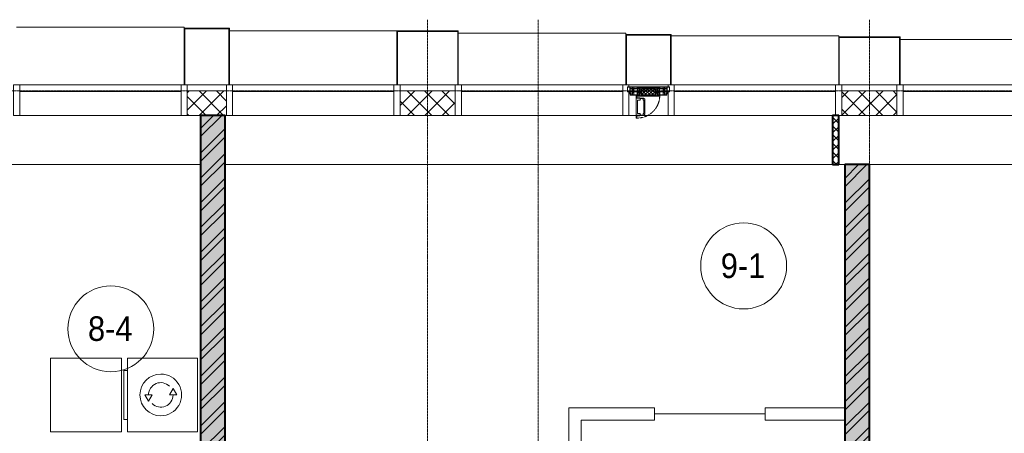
# Model space of a CAD drawing. Header units: millimetres. Extents: x 5617 to 112069, y 7718 to 237687.
# Tile 18 of 62: x 36621 to 44646, y 74812 to 78180. Entities that reach past the tile are written whole.
import ezdxf

# ---------------------------------------------------------------- set-up
doc = ezdxf.new("R2010")
doc.units = ezdxf.units.MM
for name, pattern in [('-D1-02х01', [3, 2, -1]), ('ADSK_Линия сетки', [25, 20, -2.5, 0, -2.5]), ('Линия сетки', [25, 20, -2.5, 0, -2.5])]:
    doc.linetypes.add(name, pattern=pattern)
for name, color, linetype, lineweight in [('Импосты витража', 7, 'Continuous', 18), ('Колонны', 7, 'Continuous', 18), ('Марки помещений', 7, 'Continuous', 20), ('Мебель', 7, 'Continuous', 18), ('Окна', 7, 'Continuous', 18), ('Оси', 7, 'Continuous', 9), ('Панели витража', 7, 'Continuous', 18), ('Перекрытия', 7, 'Continuous', 18), ('Стены', 7, 'Continuous', 18), ('Стены разрез', 7, 'Continuous', 40), ('Электрооборудование', 7, 'Continuous', 18), ('Элементы узлов', 7, 'Continuous', 18)]:
    doc.layers.add(name, color=color, linetype=linetype, lineweight=lineweight)
doc.styles.add('Arial_3', font='arial.ttf', dxfattribs={"width": 0.9, "height": 200})
pattern_1 = [(50, (0, 0), (218.62117, -19.1268), [22.86, -251.46]), (355, (0, 0), (-42.2919, 229.2684), [18.288, -201.168]), (100.451, (18.22, -1.6), (176.3311, 210.13963), [19.428, -213.708]), (46.184, (0, 60.96), (325.29495, -50.4516), [34.29, -377.19]), (96.636, (27.1, 56.76), (284.883, 296.9127), [29.142, -320.562]), (351.184, (0, 60.96), (284.8858, 296.9107), [27.432, -301.752]), (21, (30.48, 45.72), (181.93753, -122.71832), [22.86, -251.46]), (326, (30.48, 45.72), (74.1622, 221.0262), [18.288, -201.168]), (71.451, (45.64, 35.5), (256.10035, 98.30526), [19.428, -213.708]), (37.5, (0, 0), (3.70639, 101.465895), [3.353, -195.377, 3.353, -200.863, -201.93]), (37.5, (0, 0), (3.70639, 101.465895), [-402.946, 3.353, -198.577]), (7.5, (0, 0), (80.18358, 120.21653), [3.353, -113.081, 3.353, -190.805, -76.962]), (7.5, (0, 0), (80.18358, 120.21653), [-310.591, 3.353, -73.609]), (327.5, (-67.97, 0), (162.70865, -6.87497), [3.353, -72.847, 3.353, -234.391, -315.468]), (327.5, (-67.97, 0), (162.70865, -6.87497), [-313.944, 3.353, -312.115]), (317.5, (-98.45, 0), (177.75468, 30.51183), [3.353, -95.707, 3.353, -154.534, -224.028]), (317.5, (-98.45, 0), (177.75468, 30.51183), [-256.946, 3.353, -220.675])]
pattern_2 = [(45, (0, 0), (-101.02788, 101.02788), []), (45, (67.35, 0), (-101.02788, 101.02788), [])]
pattern_3 = [(45, (0, 0), (-70.71068, 70.71068), []), (135, (0, 0), (-70.71068, -70.71068), [])]

# ---------------------------------------------------------------- blocks, each defined once
blk = doc.blocks.new('MR_Стиральная машина - Стиральная машина_600-2498981-МКСС_K1_L26_85_950_1')
at = {"layer": 'Электрооборудование', "color": 253, "true_color": 0xaaaaaa}
for p, q in [((300, 0), (-300, 0)), ((-300, 0), (-300, -570)), ((300, -570), (300, 0)), ((0, -170), (-52, -200)), ((-52, -200), (0, -230)), ((0, -230), (0, -170)), ((0, -370), (0, -430)), ((52, -400), (0, -370)), ((0, -430), (52, -400)), ((-300, -570), (300, -570)), ((-200, -570), (-200, -600)), ((-200, -600), (200, -600)), ((200, -600), (200, -570))]:
    blk.add_line(p, q, dxfattribs=at)
for radius, start, end in [(170, 360, 180), (100, 135, 270), (100, 315, 90), (170, 180, 360)]:
    blk.add_arc((0, -300), radius, start, end, dxfattribs=at)
blk = doc.blocks.new('MR_Зона обслуживания - MR_Зона обслуживания-2560093-МКСС_K1_L26_85_950_1')
at = {"layer": 'Мебель', "lineweight": 9}
for p, q in [((300, 0), (-300, 0)), ((-300, 0), (-300, -580)), ((300, -580), (300, 0)), ((-300, -580), (300, -580))]:
    blk.add_line(p, q, dxfattribs=at)
blk = doc.blocks.new('135_SLK_K1_AR_rvt-1-МКСС_K1_L26_85_950_1')
at = {"layer": 'Стены разрез', "lineweight": 9, "true_color": 0xaaaaaa}
h = blk.add_hatch(dxfattribs=at)
h.set_pattern_fill('FP_2', color=253, style=0, pattern_type=2)
h.set_pattern_definition(pattern_1)
h.paths.add_polyline_path([(23500, 71220), (23500, 77400), (23300, 77400), (23300, 71220)])
h = blk.add_hatch(dxfattribs=at)
h.set_pattern_fill('FP_3', color=253, style=0, pattern_type=2)
h.set_pattern_definition(pattern_2)
h.paths.add_polyline_path([(23500, 71220), (23500, 77400), (23300, 77400), (23300, 71220)])
h = blk.add_hatch(dxfattribs=at)
h.set_pattern_fill('FP_1', color=253, style=0, pattern_type=2)
h.set_pattern_definition([(45, (0, 0), (-35.35534, 35.35534), []), (135, (0, 0), (-35.35534, -35.35534), [])])
h.paths.add_polyline_path([(28500, 77000), (28500, 77400), (28450, 77400), (28450, 77000)])
h = blk.add_hatch(dxfattribs=at)
h.set_pattern_fill('FP_2', color=253, style=0, pattern_type=2)
h.set_pattern_definition(pattern_1)
h.paths.add_polyline_path([(28750, 71220), (28750, 77000), (28550, 77000), (28550, 71220), (28633.9, 71220)])
h = blk.add_hatch(dxfattribs=at)
h.set_pattern_fill('FP_3', color=253, style=0, pattern_type=2)
h.set_pattern_definition(pattern_2)
h.paths.add_polyline_path([(28750, 71220), (28750, 77000), (28550, 77000), (28550, 71220), (28633.9, 71220)])
at = {"layer": 'Перекрытия', "color": 253, "true_color": 0xaaaaaa}
for p, q in [((23300, 77000), (18150, 77000)), ((28450, 77000), (23500, 77000)), ((28550, 77000), (28500, 77000)), ((32450, 77000), (28750, 77000))]:
    blk.add_line(p, q, dxfattribs=at)
at = {"layer": 'Стены', "color": 253, "true_color": 0xaaaaaa}
for p, q in [((26300, 73270), (26300, 75020)), ((26400, 75020), (26300, 75020)), ((26400, 75020), (27000, 75020)), ((27000, 75020), (27000, 74920)), ((27000, 74970.4), (27900, 74970.4)), ((27000, 74970.4), (27000, 74969.6)), ((27900, 74969.6), (27000, 74969.6)), ((27900, 75020), (28550, 75020)), ((27900, 75020), (27900, 74920)), ((27900, 74970.4), (27900, 74969.6)), ((27000, 74920), (26400, 74920)), ((26400, 74920), (26400, 73570)), ((28550, 74920), (27900, 74920))]:
    blk.add_line(p, q, dxfattribs=at)
at = {"layer": 'Стены разрез', "color": 253, "true_color": 0xaaaaaa}
for p, q in [((23300, 77400), (23300, 72950)), ((23500, 77400), (23300, 77400)), ((23500, 71220), (23500, 77400)), ((28450, 77400), (28450, 77000)), ((28500, 77400), (28450, 77400)), ((28500, 77000), (28500, 77400)), ((28450, 77000), (28500, 77000)), ((28550, 77000), (28550, 71220)), ((28750, 77000), (28550, 77000)), ((28750, 71220), (28750, 77000))]:
    blk.add_line(p, q, dxfattribs=at)
at = {"layer": 'Мебель', "color": 253, "lineweight": 18, "true_color": 0xaaaaaa, "rotation": 269.9999999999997}
blk.add_blockref('MR_Зона обслуживания - MR_Зона обслуживания-2560093-МКСС_K1_L26_85_950_1', (22655, 75125), dxfattribs=at)
at = {"layer": 'Электрооборудование', "color": 253, "lineweight": 18, "true_color": 0xaaaaaa, "rotation": 269.9999999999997}
blk.add_blockref('MR_Стиральная машина - Стиральная машина_600-2498981-МКСС_K1_L26_85_950_1', (23275, 75125), dxfattribs=at)
blk = doc.blocks.new('Rectangular Mullion - R_StandardFrame_50Wx250H-V64-МКСС_K1_L26_85_950_1')
at = {"layer": 'Импосты витража', "color": 253, "lineweight": 5, "true_color": 0xaaaaaa}
for p, q in [((-25, -250), (-25, 0)), ((-25, 0), (0, 0)), ((5, 0), (25, 0)), ((25, 0), (25, -250)), ((25, -250), (-25, -250))]:
    blk.add_line(p, q, dxfattribs=at)
blk = doc.blocks.new('System Panel - A_PAN_Glass закаленное-7463006-МКСС_K1_L26_85_950_1')
at = {"layer": 'Панели витража', "color": 253, "lineweight": 5, "true_color": 0xaaaaaa}
for p, q in [((657.5, 55), (-657.5, 55)), ((-657.5, 55), (-657.5, 0)), ((-657.5, 0), (657.5, 0)), ((657.5, 0), (657.5, 55))]:
    blk.add_line(p, q, dxfattribs=at)
blk = doc.blocks.new('Rectangular Mullion - R_StandardFrame_50Wx250H-5317613-МКСС_K1_L26_85_950_1')
at = {"layer": 'Импосты витража', "color": 253, "lineweight": 5, "true_color": 0xaaaaaa}
blk.add_line((16360, 77400), (17675, 77400), dxfattribs=at)
blk = doc.blocks.new('Rectangular Mullion - R_StandardFrame_50Wx250H-3997581-МКСС_K1_L26_85_950_1')
at = {"layer": 'Импосты витража', "color": 253, "lineweight": 5, "true_color": 0xaaaaaa}
blk.add_line((17725, 77650), (18175, 77650), dxfattribs=at)
blk = doc.blocks.new('Rectangular Mullion - R_StandardFrame_50Wx250H-7462869-МКСС_K1_L26_85_950_1')
at = {"layer": 'Импосты витража', "color": 253, "lineweight": 5, "true_color": 0xaaaaaa}
for p, q in [((-25, -250), (-25, 0)), ((-25, 0), (-5, 0)), ((0, 0), (25, 0)), ((25, 0), (25, -250)), ((25, -250), (-25, -250))]:
    blk.add_line(p, q, dxfattribs=at)
blk = doc.blocks.new('Rectangular Mullion - R_StandardFrame_50Wx250H-V68-МКСС_K1_L26_85_950_1')
at = {"layer": 'Импосты витража', "color": 253, "lineweight": 5, "true_color": 0xaaaaaa}
blk.add_line((23190, 77650), (23510, 77650), dxfattribs=at)
blk = doc.blocks.new('A_PAN_Створка - 383мм П-7_2-V69-МКСС_K1_L26_85_950_1')
at = {"layer": 'Панели витража', "lineweight": 5}
h = blk.add_hatch(dxfattribs=at)
h.set_pattern_fill('FP_20', color=256, style=0, pattern_type=2)
h.set_pattern_definition([(225, (26950, 77650), (14.1421356, -14.1421356), []), (315, (26950, 77650), (14.1421356, 14.1421356), [])])
h.paths.add_polyline_path([(53.6, 82.7), (-54.6, 81.8), (-54.6, 63.4), (-57.2, 60.8), (-57.2, 36.4), (-54.9, 34.1), (-54.5, 31.8), (54.5, 31.8), (54.9, 34.1), (57.2, 36.4), (57.2, 60.8), (54.6, 63.4), (54.6, 81.8)])
at = {"layer": 'Окна', "lineweight": 5}
for p, q in [((39.7, 249), (31.1, 240.4)), ((70.1, 249), (39.7, 249)), ((45, 244.7), (42.3, 239.8)), ((45.9, 246.8), (45, 244.7)), ((63.3, 246.8), (45.9, 246.8)), ((64.1, 245), (63.3, 246.8)), ((64.1, 245), (66.7, 241)), ((66.7, 241), (68.6, 239.7)), ((70.1, 252.9), (70.1, 249)), ((95.1, 252.9), (70.1, 252.9)), ((74.1, 248.4), (74.1, 252.9)), ((89.1, 248.4), (74.1, 248.4)), ((89.1, 252.9), (89.1, 248.4)), ((93.1, 248.4), (93.1, 252.9)), ((97.9, 248.4), (93.1, 248.4)), ((95.1, 270.5), (95.1, 252.9)), ((99.6, 270.5), (95.1, 270.5)), ((97.9, 262.4), (95.1, 262.4)), ((97.9, 262.4), (97.9, 248.4)), ((99.6, 270.5), (99.6, 87.5)), ((31.1, 117.6), (31.1, 240.4)), ((41.4, 234.2), (39.1, 233.8)), ((39.1, 179), (39.1, 233.8)), ((39.1, 179), (39.1, 124.2)), ((41.4, 234.2), (43.5, 236.3)), ((42.3, 239.8), (43.5, 236.3)), ((68.6, 239.7), (68.6, 236.4)), ((68.6, 236.4), (71.1, 233.9)), ((71.1, 233.9), (89.5, 233.9)), ((89.5, 233.9), (90.6, 232.8)), ((90.6, 125.2), (90.6, 232.8)), ((-150, 84), (-78, 84)), ((-150, 73.5), (-150, 84)), ((-91.5, 92), (91.5, 92)), ((-91.5, 87.5), (-91.5, 92)), ((-73.9, 87.5), (-91.5, 87.5)), ((-78, 84), (-73.9, 84)), ((-78, 84), (-78, 23.5)), ((-73.9, 62.5), (-73.9, 87.5)), ((39.7, 109), (31.1, 117.6)), ((41.4, 123.8), (39.1, 124.2)), ((70.1, 109), (39.7, 109)), ((41.4, 123.8), (43.5, 121.7)), ((42.3, 118.2), (43.5, 121.7)), ((45, 113.3), (42.3, 118.2)), ((45.9, 111.2), (45, 113.3)), ((63.3, 111.2), (45.9, 111.2)), ((64.1, 113), (63.3, 111.2)), ((64.1, 113), (66.7, 117)), ((66.7, 117), (68.6, 118.3)), ((68.6, 121.6), (71.1, 124.1)), ((68.6, 118.3), (68.6, 121.6)), ((70.1, 105.1), (70.1, 109)), ((95.1, 105.1), (70.1, 105.1)), ((71.1, 124.1), (89.5, 124.1)), ((73.9, 87.5), (73.9, 62.5)), ((91.5, 87.5), (73.9, 87.5)), ((73.9, 84), (78, 84)), ((74.1, 109.6), (74.1, 105.1)), ((89.1, 109.6), (74.1, 109.6)), ((78, 84), (150, 84)), ((78, 23.5), (78, 84)), ((89.1, 105.1), (89.1, 109.6)), ((89.5, 124.1), (90.6, 125.2)), ((91.5, 92), (91.5, 87.5)), ((93.1, 109.6), (93.1, 105.1)), ((97.9, 109.6), (93.1, 109.6)), ((95.1, 87.5), (95.1, 105.1)), ((97.9, 95.6), (95.1, 95.6)), ((99.6, 87.5), (95.1, 87.5)), ((97.9, 95.6), (97.9, 109.6)), ((150, 84), (150, 73.5)), ((-171, 57), (-156, 57)), ((-171, 17), (-171, 57)), ((-67.9, 17), (-171, 17)), ((-153, 73.5), (-150, 73.5)), ((-153, 60), (-153, 73.5)), ((-78, 23.5), (-67.9, 23.5)), ((-70, 62.5), (-73.9, 62.5)), ((-70, 32.1), (-70, 62.5)), ((-61.4, 23.5), (-70, 32.1)), ((-67.9, 23.5), (-64.6, 26.8)), ((-67.9, 17), (-67.9, 23.5)), ((-61.4, 23.5), (-67.9, 17)), ((67.9, 17), (-67.9, 17)), ((-67.9, 17), (67.9, 17)), ((-64.6, 26.8), (-61.4, 23.5)), ((61.4, 23.5), (-61.4, 23.5)), ((70, 32.1), (61.4, 23.5)), ((61.4, 23.5), (64.6, 26.8)), ((67.9, 17), (61.4, 23.5)), ((64.6, 26.8), (67.9, 23.5)), ((67.9, 23.5), (67.9, 17)), ((67.9, 23.5), (78, 23.5)), ((171, 17), (67.9, 17)), ((70, 62.5), (70, 32.1)), ((73.9, 62.5), (70, 62.5)), ((150, 73.5), (153, 73.5)), ((153, 73.5), (153, 60)), ((156, 57), (171, 57)), ((171, 57), (171, 17))]:
    blk.add_line(p, q, dxfattribs=at)
at = {"layer": 'Окна', "color": 253, "lineweight": 5, "true_color": 0xaaaaaa}
for p, q in [((-148.5, 82.5), (-132.4, 82.5)), ((-148.5, 81), (-148.5, 82.5)), ((-143.5, 81), (-148.5, 81)), ((-143.5, 68), (-143.5, 81)), ((-132.4, 56.6), (-132.4, 82.5)), ((-131, 82.5), (-120.8, 82.5)), ((-131, 82.5), (-131, 64.6)), ((-120.8, 82.5), (-120.8, 64.6)), ((-119.3, 82.5), (-92.5, 82.5)), ((-119.3, 56.6), (-119.3, 82.5)), ((-92.5, 56.6), (-92.5, 82.5)), ((-90.8, 82.5), (-79.5, 82.5)), ((-90.8, 64.6), (-90.8, 82.5)), ((-85, 84), (-85, 87.5)), ((-85, 87.5), (-78, 87.5)), ((-78, 84), (-85, 84)), ((-79.5, 82.5), (-79.5, 80.6)), ((-79.5, 80.6), (-78, 80.6)), ((-78, 87.5), (-78, 84)), ((78, 87.5), (78, 84)), ((85, 87.5), (78, 87.5)), ((78, 84), (85, 84)), ((79.5, 80.6), (78, 80.6)), ((90.8, 82.5), (79.5, 82.5)), ((79.5, 82.5), (79.5, 80.6)), ((85, 84), (85, 87.5)), ((90.8, 64.6), (90.8, 82.5)), ((119.3, 82.5), (92.5, 82.5)), ((92.5, 56.6), (92.5, 82.5)), ((119.3, 56.6), (119.3, 82.5)), ((120.8, 82.5), (120.8, 64.6)), ((131, 82.5), (120.8, 82.5)), ((131, 82.5), (131, 64.6)), ((132.4, 56.6), (132.4, 82.5)), ((148.5, 82.5), (132.4, 82.5)), ((143.5, 81), (148.5, 81)), ((143.5, 68), (143.5, 81)), ((148.5, 81), (148.5, 82.5)), ((-171, 55.5), (-152, 55.5)), ((-171, 18.5), (-153.5, 18.5)), ((-153.5, 18.5), (-152, 20)), ((-152, 20), (-152, 73.5)), ((-150.5, 69.5), (-150.5, 73.5)), ((-145, 69.5), (-150.5, 69.5)), ((-150.5, 33.6), (-150.5, 68)), ((-150.5, 68), (-143.5, 68)), ((-150.5, 56.6), (-132.4, 56.6)), ((-136.4, 52.4), (-150.5, 52.4)), ((-136.3, 33.6), (-150.5, 33.6)), ((-150.5, 29.4), (-132.4, 29.4)), ((-150.5, 17), (-150.5, 29.4)), ((-132.4, 18.6), (-150.5, 18.6)), ((-145, 69.5), (-145, 79.5)), ((-137.2, 54.8), (-135.8, 50.8)), ((-132.5, 54.8), (-137.2, 54.8)), ((-137.2, 31), (-135.8, 35)), ((-132.5, 31), (-137.2, 31)), ((-132.1, 49), (-135.8, 50.8)), ((-132.1, 36.8), (-135.8, 35)), ((-132.5, 53.8), (-133.4, 52)), ((-133.4, 52), (-130.1, 50.4)), ((-133.4, 33.7), (-130.1, 35.3)), ((-132.5, 31.9), (-133.4, 33.7)), ((-132.5, 53.8), (-132.5, 54.8)), ((-132.5, 31.9), (-132.5, 31)), ((-132.4, 29.4), (-132.4, 18.6)), ((-132.1, 49), (-132.1, 36.8)), ((-131, 64.6), (-120.8, 64.6)), ((-131, 56.5), (-131, 62.6)), ((-120.8, 62.6), (-131, 62.6)), ((-131, 56.5), (-120.8, 56.5)), ((-131, 55.1), (-131, 52.7)), ((-120.8, 55.1), (-131, 55.1)), ((-129.4, 51.1), (-131, 52.7)), ((-129.4, 34.6), (-131, 33)), ((-131, 30.9), (-131, 33)), ((-120.8, 30.9), (-131, 30.9)), ((-131, 29.5), (-120.8, 29.5)), ((-131, 18.2), (-131, 29.5)), ((-120.8, 18.2), (-131, 18.2)), ((-130.1, 50.4), (-129.4, 51.1)), ((-130.1, 35.3), (-130.1, 50.4)), ((-130.1, 35.3), (-129.4, 34.6)), ((-122.4, 51.1), (-120.8, 52.7)), ((-121.7, 50.4), (-122.4, 51.1)), ((-121.7, 35.3), (-122.4, 34.6)), ((-122.4, 34.6), (-120.8, 33)), ((-118.4, 52), (-121.7, 50.4)), ((-121.7, 35.3), (-121.7, 50.4)), ((-118.4, 33.7), (-121.7, 35.3)), ((-120.8, 56.5), (-120.8, 62.6)), ((-120.8, 55.1), (-120.8, 52.7)), ((-120.8, 30.9), (-120.8, 33)), ((-120.8, 18.2), (-120.8, 29.5)), ((-119.7, 49), (-115.9, 50.8)), ((-119.7, 49), (-119.7, 36.8)), ((-119.7, 36.8), (-115.9, 35)), ((-92.5, 56.6), (-119.3, 56.6)), ((-119.3, 54.8), (-114.6, 54.8)), ((-119.3, 53.8), (-119.3, 54.8)), ((-119.3, 53.8), (-118.4, 52)), ((-119.3, 31.9), (-118.4, 33.7)), ((-119.3, 31.9), (-119.3, 31)), ((-119.3, 31), (-114.6, 31)), ((-92.5, 29.4), (-119.3, 29.4)), ((-119.3, 29.4), (-119.3, 18.6)), ((-119.3, 18.6), (-92.5, 18.6)), ((-114.6, 54.8), (-115.9, 50.8)), ((-114.6, 31), (-115.9, 35)), ((-94.1, 33.5), (-115.4, 33.5)), ((-94.1, 52.5), (-115.3, 52.5)), ((-89.9, 50.9), (-94.1, 52.5)), ((-89.9, 35.1), (-94.1, 33.5)), ((-92.5, 18.6), (-92.5, 29.4)), ((-80.1, 64.6), (-90.8, 64.6)), ((-90.8, 62.7), (-90.8, 56.6)), ((-80.4, 62.7), (-90.8, 62.7)), ((-90.8, 56.6), (-85.9, 56.6)), ((-90.8, 18.5), (-90.8, 29.4)), ((-90.8, 29.4), (-85.9, 29.4)), ((-87.3, 18.5), (-90.8, 18.5)), ((-89.9, 52.2), (-88.6, 53.5)), ((-89.9, 52.2), (-89.9, 50.9)), ((-89.9, 35.1), (-89.9, 50.9)), ((-89.9, 32.5), (-89.9, 35.1)), ((-85.9, 32.5), (-89.9, 32.5)), ((-85.9, 53.5), (-88.6, 53.5)), ((-87.3, 21.9), (-85.9, 21.9)), ((-87.3, 20.4), (-87.3, 21.9)), ((-87.3, 20.4), (-87.3, 18.5)), ((-84.8, 20.4), (-87.3, 20.4)), ((-85.9, 56.6), (-85.9, 53.5)), ((-85.9, 53.5), (-78, 45.6)), ((-85.9, 29.4), (-85.9, 32.5)), ((-85.9, 21.9), (-85.9, 29.4)), ((-85.9, 18.2), (-85.9, 20.4)), ((-75.9, 18.2), (-85.9, 18.2)), ((-83.4, 20.4), (-84.8, 20.4)), ((-70, 33.8), (-83.4, 20.4)), ((-80.4, 61.1), (-80.4, 62.7)), ((-78, 61.1), (-80.4, 61.1)), ((-80.1, 66.1), (-80.1, 64.6)), ((-78, 66.1), (-80.1, 66.1)), ((-78, 66.1), (-78, 61.1)), ((-78, 45.6), (-78, 36.8)), ((-78, 36.8), (-70, 36.8)), ((-75.9, 23.5), (-73, 23.5)), ((-75.9, 21.5), (-75.9, 23.5)), ((-75.9, 21.5), (-75.9, 18.2)), ((-74.9, 21.5), (-75.9, 21.5)), ((-74.9, 17.9), (-74.9, 21.5)), ((-68.9, 17.9), (-74.9, 17.9)), ((-67.2, 29.3), (-73, 23.5)), ((-70, 36.8), (-70, 33.8)), ((-68.9, 21.5), (-68.9, 17.9)), ((-67.9, 21.5), (-68.9, 21.5)), ((-67.9, 23.5), (-64.6, 26.8)), ((-67.9, 21.5), (-67.9, 23.5)), ((-64.6, 26.8), (-67.2, 29.3)), ((64.6, 26.8), (67.2, 29.3)), ((67.9, 23.5), (64.6, 26.8)), ((67.2, 29.3), (73, 23.5)), ((67.9, 21.5), (67.9, 23.5)), ((67.9, 21.5), (68.9, 21.5)), ((68.9, 21.5), (68.9, 17.9)), ((68.9, 17.9), (74.9, 17.9)), ((70, 36.8), (70, 33.8)), ((78, 36.8), (70, 36.8)), ((70, 33.8), (83.4, 20.4)), ((75.9, 23.5), (73, 23.5)), ((74.9, 21.5), (75.9, 21.5)), ((74.9, 17.9), (74.9, 21.5)), ((75.9, 21.5), (75.9, 23.5)), ((75.9, 21.5), (75.9, 18.2)), ((75.9, 18.2), (85.9, 18.2)), ((78, 66.1), (78, 61.1)), ((78, 66.1), (80.1, 66.1)), ((78, 61.1), (80.4, 61.1)), ((85.9, 53.5), (78, 45.6)), ((78, 45.6), (78, 36.8)), ((80.1, 66.1), (80.1, 64.6)), ((80.1, 64.6), (90.8, 64.6)), ((80.4, 62.7), (90.8, 62.7)), ((80.4, 61.1), (80.4, 62.7)), ((83.4, 20.4), (84.8, 20.4)), ((84.8, 20.4), (87.3, 20.4)), ((85.9, 56.6), (85.9, 53.5)), ((90.8, 56.6), (85.9, 56.6)), ((85.9, 53.5), (88.6, 53.5)), ((85.9, 32.5), (89.9, 32.5)), ((85.9, 29.4), (85.9, 32.5)), ((85.9, 21.9), (85.9, 29.4)), ((90.8, 29.4), (85.9, 29.4)), ((87.3, 21.9), (85.9, 21.9)), ((85.9, 18.2), (85.9, 20.4)), ((87.3, 20.4), (87.3, 21.9)), ((87.3, 20.4), (87.3, 18.5)), ((87.3, 18.5), (90.8, 18.5)), ((89.9, 52.2), (88.6, 53.5)), ((89.9, 50.9), (94.1, 52.5)), ((89.9, 52.2), (89.9, 50.9)), ((89.9, 35.1), (89.9, 50.9)), ((89.9, 35.1), (94.1, 33.5)), ((89.9, 32.5), (89.9, 35.1)), ((90.8, 62.7), (90.8, 56.6)), ((90.8, 18.5), (90.8, 29.4)), ((92.5, 56.6), (119.3, 56.6)), ((92.5, 18.6), (92.5, 29.4)), ((92.5, 29.4), (119.3, 29.4)), ((119.3, 18.6), (92.5, 18.6)), ((94.1, 52.5), (115.3, 52.5)), ((94.1, 33.5), (115.4, 33.5)), ((114.6, 54.8), (115.9, 50.8)), ((119.3, 54.8), (114.6, 54.8)), ((114.6, 31), (115.9, 35)), ((119.3, 31), (114.6, 31)), ((119.7, 49), (115.9, 50.8)), ((119.7, 36.8), (115.9, 35)), ((119.3, 53.8), (118.4, 52)), ((118.4, 52), (121.7, 50.4)), ((118.4, 33.7), (121.7, 35.3)), ((119.3, 31.9), (118.4, 33.7)), ((119.3, 53.8), (119.3, 54.8)), ((119.3, 31.9), (119.3, 31)), ((119.3, 29.4), (119.3, 18.6)), ((119.7, 49), (119.7, 36.8)), ((131, 64.6), (120.8, 64.6)), ((120.8, 56.5), (120.8, 62.6)), ((120.8, 62.6), (131, 62.6)), ((131, 56.5), (120.8, 56.5)), ((120.8, 55.1), (120.8, 52.7)), ((120.8, 55.1), (131, 55.1)), ((122.4, 51.1), (120.8, 52.7)), ((122.4, 34.6), (120.8, 33)), ((120.8, 30.9), (120.8, 33)), ((120.8, 30.9), (131, 30.9)), ((120.8, 18.2), (120.8, 29.5)), ((131, 29.5), (120.8, 29.5)), ((120.8, 18.2), (131, 18.2)), ((121.7, 50.4), (122.4, 51.1)), ((121.7, 35.3), (121.7, 50.4)), ((121.7, 35.3), (122.4, 34.6)), ((129.4, 51.1), (131, 52.7)), ((130.1, 50.4), (129.4, 51.1)), ((130.1, 35.3), (129.4, 34.6)), ((129.4, 34.6), (131, 33)), ((133.4, 52), (130.1, 50.4)), ((130.1, 35.3), (130.1, 50.4)), ((133.4, 33.7), (130.1, 35.3)), ((131, 56.5), (131, 62.6)), ((131, 55.1), (131, 52.7)), ((131, 30.9), (131, 33)), ((131, 18.2), (131, 29.5)), ((132.1, 49), (135.8, 50.8)), ((132.1, 49), (132.1, 36.8)), ((132.1, 36.8), (135.8, 35)), ((150.5, 56.6), (132.4, 56.6)), ((150.5, 29.4), (132.4, 29.4)), ((132.4, 29.4), (132.4, 18.6)), ((132.4, 18.6), (150.5, 18.6)), ((132.5, 54.8), (137.2, 54.8)), ((132.5, 53.8), (132.5, 54.8)), ((132.5, 53.8), (133.4, 52)), ((132.5, 31.9), (133.4, 33.7)), ((132.5, 31.9), (132.5, 31)), ((132.5, 31), (137.2, 31)), ((137.2, 54.8), (135.8, 50.8)), ((137.2, 31), (135.8, 35)), ((136.3, 33.6), (150.5, 33.6)), ((136.4, 52.4), (150.5, 52.4)), ((150.5, 68), (143.5, 68)), ((145, 69.5), (145, 79.5)), ((145, 69.5), (150.5, 69.5)), ((150.5, 69.5), (150.5, 73.5)), ((150.5, 33.6), (150.5, 68)), ((150.5, 17), (150.5, 29.4)), ((152, 20), (152, 73.5)), ((171, 55.5), (152, 55.5)), ((153.5, 18.5), (152, 20)), ((171, 18.5), (153.5, 18.5))]:
    blk.add_line(p, q, dxfattribs=at)
at = {"layer": 'Окна', "linetype": '-D1-02х01', "lineweight": 5}
blk.add_arc((91.4, 87.5), 183, 88.85546, 178.59095, dxfattribs=at)
at = {"layer": 'Окна', "lineweight": 5}
for centre, start, end in [((-156, 60), 270, 360), ((156, 60), 180, 270)]:
    blk.add_arc(centre, 3, start, end, dxfattribs=at)
at = {"layer": 'Элементы узлов', "color": 253, "lineweight": 5, "true_color": 0xaaaaaa}
for p, q in [((-91.5, 92), (-91.5, 87.5)), ((-91.5, 92), (91.5, 92)), ((-91.5, 87.5), (-73.9, 87.5)), ((-83.4, 90.3), (-69.4, 90.3)), ((-83.4, 90.3), (-83.4, 87.5)), ((-73.9, 87.5), (-73.9, 62.5)), ((-69.4, 85.5), (-73.9, 85.5)), ((-73.9, 81.5), (-69.4, 81.5)), ((-69.4, 90.3), (-69.4, 85.5)), ((-69.4, 81.5), (-69.4, 66.5)), ((-67.9, 89.3), (-66.9, 90.3)), ((-67.9, 62.5), (-67.9, 89.3)), ((-66.9, 90.3), (-57.4, 90.3)), ((-57.4, 90.3), (-56.4, 89.4)), ((-56.4, 89.4), (-56.4, 67.7)), ((-53.9, 90.3), (-54.9, 89.3)), ((-54.9, 89.3), (-54.9, 85.6)), ((-54.9, 85.6), (-53.9, 84.6)), ((-54.9, 81.9), (-53.8, 83)), ((-54.9, 63.5), (-54.9, 81.9)), ((-53.6, 82.7), (-54.6, 81.8)), ((-54.6, 81.8), (-54.6, 63.4)), ((53.9, 90.3), (-53.9, 90.3)), ((-53.9, 84.6), (53.9, 84.6)), ((53.8, 83), (-53.8, 83)), ((53.6, 82.7), (-53.6, 82.7)), ((54.6, 81.8), (53.6, 82.7)), ((54.9, 81.9), (53.8, 83)), ((53.9, 90.3), (54.9, 89.3)), ((54.9, 85.6), (53.9, 84.6)), ((54.6, 63.4), (54.6, 81.8)), ((54.9, 89.3), (54.9, 85.6)), ((54.9, 63.5), (54.9, 81.9)), ((57.4, 90.3), (56.4, 89.4)), ((56.4, 89.4), (56.4, 67.7)), ((66.9, 90.3), (57.4, 90.3)), ((67.9, 89.3), (66.9, 90.3)), ((67.9, 62.5), (67.9, 89.3)), ((69.4, 90.3), (69.4, 85.5)), ((83.4, 90.3), (69.4, 90.3)), ((69.4, 85.5), (73.9, 85.5)), ((69.4, 81.5), (69.4, 66.5)), ((73.9, 81.5), (69.4, 81.5)), ((91.5, 87.5), (73.9, 87.5)), ((73.9, 87.5), (73.9, 62.5)), ((83.4, 90.3), (83.4, 87.5)), ((91.5, 92), (91.5, 87.5)), ((-69.4, 66.5), (-73.9, 66.5)), ((-73.9, 62.5), (-70, 62.5)), ((-70, 62.5), (-70, 32.1)), ((-70, 32.1), (-61.4, 23.5)), ((-61.7, 62.5), (-67.9, 62.5)), ((-66, 56.5), (-67.8, 55.7)), ((-67.8, 55.7), (-67.8, 38.3)), ((-67.8, 38.3), (-65.7, 37.4)), ((-66, 56.5), (-62, 59.1)), ((-65.7, 37.4), (-60.8, 34.7)), ((-62, 59.1), (-60.7, 61)), ((-60.1, 67.7), (-61.7, 64.9)), ((-61.7, 64.9), (-61.7, 62.5)), ((61.4, 23.5), (-61.4, 23.5)), ((-60.8, 34.7), (-57.3, 35.9)), ((-60.7, 61), (-57.4, 61)), ((-56.4, 67.7), (-60.1, 67.7)), ((-57.4, 61), (-54.9, 63.5)), ((-55.2, 33.8), (-57.3, 35.9)), ((-54.6, 63.4), (-57.2, 60.8)), ((-57.2, 60.8), (-57.2, 36.4)), ((-57.2, 36.4), (-54.9, 34.1)), ((-55.2, 33.8), (-54.8, 31.5)), ((-54.9, 34.1), (-54.5, 31.8)), ((-53.9, 30.5), (-54.9, 29.5)), ((-54.9, 29.5), (-54.9, 25.8)), ((-54.9, 25.8), (-53.9, 24.8)), ((0, 31.5), (-54.8, 31.5)), ((-54.5, 31.8), (54.5, 31.8)), ((53.9, 30.5), (-53.9, 30.5)), ((-53.9, 24.8), (53.9, 24.8)), ((0, 31.5), (54.8, 31.5)), ((53.9, 30.5), (54.9, 29.5)), ((54.9, 25.8), (53.9, 24.8)), ((54.5, 31.8), (54.9, 34.1)), ((57.2, 60.8), (54.6, 63.4)), ((55.2, 33.8), (54.8, 31.5)), ((57.4, 61), (54.9, 63.5)), ((54.9, 34.1), (57.2, 36.4)), ((54.9, 29.5), (54.9, 25.8)), ((55.2, 33.8), (57.3, 35.9)), ((56.4, 67.7), (60.1, 67.7)), ((57.2, 36.4), (57.2, 60.8)), ((60.8, 34.7), (57.3, 35.9)), ((60.7, 61), (57.4, 61)), ((60.1, 67.7), (61.7, 64.9)), ((62, 59.1), (60.7, 61)), ((65.7, 37.4), (60.8, 34.7)), ((70, 32.1), (61.4, 23.5)), ((61.7, 64.9), (61.7, 62.5)), ((61.7, 62.5), (67.9, 62.5)), ((66, 56.5), (62, 59.1)), ((67.8, 38.3), (65.7, 37.4)), ((66, 56.5), (67.8, 55.7)), ((67.8, 55.7), (67.8, 38.3)), ((69.4, 66.5), (73.9, 66.5)), ((70, 62.5), (70, 32.1)), ((73.9, 62.5), (70, 62.5))]:
    blk.add_line(p, q, dxfattribs=at)
blk = doc.blocks.new('System Panel - A_PAN_Glass-7463617-МКСС_K1_L26_85_950_1')
at = {"layer": 'Панели витража', "color": 253, "lineweight": 5, "true_color": 0xaaaaaa}
for p, q in [((657.5, 55), (-657.5, 55)), ((-657.5, 55), (-657.5, 0)), ((-657.5, 0), (657.5, 0)), ((657.5, 0), (657.5, 55))]:
    blk.add_line(p, q, dxfattribs=at)
blk = doc.blocks.new('Rectangular Mullion - R_StandardFrame_50Wx250H-5317618-МКСС_K1_L26_85_950_1')
at = {"layer": 'Импосты витража', "color": 253, "lineweight": 5, "true_color": 0xaaaaaa}
for p, q in [((19590, 77650), (19910, 77650)), ((19590, 77400), (19650.4, 77400)), ((19679.9, 77400), (19910, 77400))]:
    blk.add_line(p, q, dxfattribs=at)
blk = doc.blocks.new('Rectangular Mullion - R_StandardFrame_50Wx250H-V65-МКСС_K1_L26_85_950_1')
at = {"layer": 'Импосты витража', "color": 253, "lineweight": 5, "true_color": 0xaaaaaa}
for p, q in [((-25, -250), (-25, 0)), ((-25, 0), (0, 0)), ((5, 0), (25, 0)), ((25, 0), (25, -17)), ((25, -57), (25, -250)), ((25, -250), (-25, -250))]:
    blk.add_line(p, q, dxfattribs=at)
blk = doc.blocks.new('Rectangular Mullion - R_StandardFrame_50Wx250H-V67-МКСС_K1_L26_85_950_1')
at = {"layer": 'Импосты витража', "color": 253, "lineweight": 5, "true_color": 0xaaaaaa}
for p, q in [((-25, -17), (-25, 0)), ((-25, 0), (-5, 0)), ((0, 0), (25, 0)), ((25, 0), (25, -250)), ((-25, -250), (-25, -57)), ((25, -250), (-25, -250))]:
    blk.add_line(p, q, dxfattribs=at)
blk = doc.blocks.new('System Panel - A_PAN_Glass-7462876-МКСС_K1_L26_85_950_1')
at = {"layer": 'Панели витража', "color": 253, "lineweight": 5, "true_color": 0xaaaaaa}
for p, q in [((657.5, 55), (-657.5, 55)), ((-657.5, 55), (-657.5, 0)), ((-657.5, 0), (657.5, 0)), ((657.5, 0), (657.5, 55))]:
    blk.add_line(p, q, dxfattribs=at)
blk = doc.blocks.new('Rectangular Mullion - R_StandardFrame_50Wx250H-V77-МКСС_K1_L26_85_950_1')
at = {"layer": 'Импосты витража', "color": 253, "lineweight": 5, "true_color": 0xaaaaaa}
blk.add_line((27160, 77400), (28450, 77400), dxfattribs=at)
blk = doc.blocks.new('Rectangular Mullion - R_StandardFrame_50Wx250H-7462875-МКСС_K1_L26_85_950_1')
at = {"layer": 'Импосты витража', "color": 253, "lineweight": 5, "true_color": 0xaaaaaa}
for p, q in [((-25, -250), (-25, 0)), ((-25, 0), (-5, 0)), ((0, 0), (25, 0)), ((25, 0), (25, -250)), ((25, -250), (-25, -250))]:
    blk.add_line(p, q, dxfattribs=at)
blk = doc.blocks.new('A_SLK_PAN_Type1 - Прямой тип панели-6618149-МКСС_K1_L26_85_950_1')
at = {"layer": 'Колонны', "lineweight": 5}
for p, q in [((-250, 440), (250, 440)), ((-250, 0), (-250, 440)), ((-245, 435), (-245, 0)), ((245, 435), (-245, 435)), ((245, 0), (245, 435)), ((250, 440), (250, 0)), ((-245, 0), (-250, 0)), ((250, 0), (245, 0))]:
    blk.add_line(p, q, dxfattribs=at)
blk = doc.blocks.new('A_SLK_PAN_Type1 - Прямой тип панели-6618150-МКСС_K1_L26_85_950_1')
at = {"layer": 'Колонны', "lineweight": 5}
for p, q in [((-250, 390), (250, 390)), ((-250, 0), (-250, 390)), ((-245, 385), (-245, 0)), ((245, 385), (-245, 385)), ((245, 0), (245, 385)), ((250, 390), (250, 0)), ((-245, 0), (-250, 0)), ((250, 0), (245, 0))]:
    blk.add_line(p, q, dxfattribs=at)
blk = doc.blocks.new('A_SLK_PAN_Type1 - Прямой тип панели-6618157-МКСС_K1_L26_85_950_1')
at = {"layer": 'Колонны', "lineweight": 5}
for p, q in [((-185, 460), (185, 460)), ((-185, 0), (-185, 460)), ((-180, 455), (-180, 0)), ((180, 455), (-180, 455)), ((180, 0), (180, 455)), ((185, 460), (185, 0)), ((-180, 0), (-185, 0)), ((185, 0), (180, 0))]:
    blk.add_line(p, q, dxfattribs=at)
blk = doc.blocks.new('A_SLK_PAN_Type1 - Прямой тип панели Ф-1_1-7447216-МКСС_K1_L26_85_950_1')
at = {"layer": 'Колонны', "lineweight": 5}
for p, q in [((-185, 410), (185, 410)), ((-185, 0), (-185, 410)), ((-180, 405), (-180, 0)), ((180, 405), (-180, 405)), ((180, 0), (180, 405)), ((185, 410), (185, 0)), ((-180, 0), (-185, 0)), ((185, 0), (180, 0))]:
    blk.add_line(p, q, dxfattribs=at)
blk = doc.blocks.new('A_OGR_PAN_Отлив - A_OGR_PAN_Отлив-5755860-МКСС_K1_L26_85_950_1')
at = {"layer": 'Колонны', "color": 253, "lineweight": 5, "true_color": 0xaaaaaa}
for q in [(-682.5, -460), (682.5, -470)]:
    blk.add_line((-682.5, -470), q, dxfattribs=at)
blk = doc.blocks.new('A_OGR_PAN_Отлив - A_OGR_PAN_Отлив-5756701-МКСС_K1_L26_85_950_1')
at = {"layer": 'Колонны', "color": 253, "lineweight": 5, "true_color": 0xaaaaaa}
blk.add_line((-682.5, -440), (682.5, -440), dxfattribs=at)
blk = doc.blocks.new('A_OGR_PAN_Отлив - A_OGR_PAN_Отлив-5755880-МКСС_K1_L26_85_950_1')
at = {"layer": 'Колонны', "color": 253, "lineweight": 5, "true_color": 0xaaaaaa}
for q in [(-682.5, -410), (682.5, -420)]:
    blk.add_line((-682.5, -420), q, dxfattribs=at)
blk = doc.blocks.new('A_OGR_PAN_Отлив - A_OGR_PAN_Отлив-5756653-МКСС_K1_L26_85_950_1')
at = {"layer": 'Колонны', "color": 253, "lineweight": 5, "true_color": 0xaaaaaa}
for q in [(-682.5, -390), (682.5, -400)]:
    blk.add_line((-682.5, -400), q, dxfattribs=at)
blk = doc.blocks.new('A_OGR_PAN_Отлив - A_OGR_PAN_Отлив-5757098-МКСС_K1_L26_85_950_1')
at = {"layer": 'Колонны', "color": 253, "lineweight": 5, "true_color": 0xaaaaaa}
blk.add_line((-682.5, -370), (682.5, -370), dxfattribs=at)
blk = doc.blocks.new('135_SLK_K1_AR_FCD_rvt-1-МКСС_K1_L26_85_950_1')
at = {"layer": 'Стены разрез', "lineweight": 5, "true_color": 0xaaaaaa}
h = blk.add_hatch(dxfattribs=at)
h.set_pattern_fill('FP_5', color=253, style=0, pattern_type=2)
h.set_pattern_definition(pattern_3)
h.paths.add_polyline_path([(23510, 77400), (23510, 77600), (23190, 77600), (23190, 77400)])
h = blk.add_hatch(dxfattribs=at)
h.set_pattern_fill('FP_5', color=253, style=0, pattern_type=2)
h.set_pattern_definition(pattern_3)
h.paths.add_polyline_path([(25375, 77400), (25375, 77600), (24925, 77600), (24925, 77400), (25337.1, 77400)])
h = blk.add_hatch(dxfattribs=at)
h.set_pattern_fill('FP_5', color=253, style=0, pattern_type=2)
h.set_pattern_definition(pattern_3)
h.paths.add_polyline_path([(28975, 77400), (28975, 77600), (28525, 77600), (28525, 77400), (28633.9, 77400)])
at = {"layer": 'Стены разрез', "color": 253, "lineweight": 9, "true_color": 0xaaaaaa}
for p, q in [((23510, 77600), (23190, 77600)), ((23190, 77600), (23190, 77400)), ((23510, 77400), (23510, 77600)), ((25375, 77600), (24925, 77600)), ((24925, 77600), (24925, 77400)), ((25375, 77400), (25375, 77600)), ((28975, 77600), (28525, 77600)), ((28525, 77600), (28525, 77400)), ((28975, 77400), (28975, 77600)), ((23190, 77400), (23510, 77400)), ((24925, 77400), (25375, 77400)), ((28525, 77400), (28975, 77400))]:
    blk.add_line(p, q, dxfattribs=at)
at = {"layer": 'Импосты витража', "color": 253, "lineweight": 5, "true_color": 0xaaaaaa, "extrusion": (0, 0, -1)}
for name, p in [('Rectangular Mullion - R_StandardFrame_50Wx250H-V64-МКСС_K1_L26_85_950_1', (-21800, 77650)), ('Rectangular Mullion - R_StandardFrame_50Wx250H-7462869-МКСС_K1_L26_85_950_1', (-23165, 77650)), ('Rectangular Mullion - R_StandardFrame_50Wx250H-V64-МКСС_K1_L26_85_950_1', (-23535, 77650)), ('Rectangular Mullion - R_StandardFrame_50Wx250H-7462869-МКСС_K1_L26_85_950_1', (-24900, 77650)), ('Rectangular Mullion - R_StandardFrame_50Wx250H-V64-МКСС_K1_L26_85_950_1', (-25400, 77650)), ('Rectangular Mullion - R_StandardFrame_50Wx250H-V67-МКСС_K1_L26_85_950_1', (-26765, 77650)), ('Rectangular Mullion - R_StandardFrame_50Wx250H-V65-МКСС_K1_L26_85_950_1', (-27135, 77650)), ('Rectangular Mullion - R_StandardFrame_50Wx250H-7462875-МКСС_K1_L26_85_950_1', (-28500, 77650)), ('Rectangular Mullion - R_StandardFrame_50Wx250H-V64-МКСС_K1_L26_85_950_1', (-29000, 77650))]:
    blk.add_blockref(name, p, dxfattribs=at)
at = {"layer": 'Импосты витража', "color": 253, "lineweight": 5, "true_color": 0xaaaaaa}
for name, p in [('Rectangular Mullion - R_StandardFrame_50Wx250H-V68-МКСС_K1_L26_85_950_1', (0, 0)), ('Rectangular Mullion - R_StandardFrame_50Wx250H-3997581-МКСС_K1_L26_85_950_1', (7200, 0)), ('Rectangular Mullion - R_StandardFrame_50Wx250H-5317618-МКСС_K1_L26_85_950_1', (7200, 0)), ('Rectangular Mullion - R_StandardFrame_50Wx250H-3997581-МКСС_K1_L26_85_950_1', (10800, 0)), ('Rectangular Mullion - R_StandardFrame_50Wx250H-5317613-МКСС_K1_L26_85_950_1', (5465, 0)), ('Rectangular Mullion - R_StandardFrame_50Wx250H-5317613-МКСС_K1_L26_85_950_1', (7200, 0)), ('Rectangular Mullion - R_StandardFrame_50Wx250H-5317613-МКСС_K1_L26_85_950_1', (9065, 0)), ('Rectangular Mullion - R_StandardFrame_50Wx250H-V77-МКСС_K1_L26_85_950_1', (0, 0)), ('Rectangular Mullion - R_StandardFrame_50Wx250H-5317613-МКСС_K1_L26_85_950_1', (12665, 0))]:
    blk.add_blockref(name, p, dxfattribs=at)
at = {"layer": 'Колонны', "color": 253, "lineweight": 5, "true_color": 0xaaaaaa, "rotation": 180}
for name, p in [('A_OGR_PAN_Отлив - A_OGR_PAN_Отлив-5755860-МКСС_K1_L26_85_950_1', (22482.5, 77650)), ('A_OGR_PAN_Отлив - A_OGR_PAN_Отлив-5756701-МКСС_K1_L26_85_950_1', (24217.5, 77650)), ('A_OGR_PAN_Отлив - A_OGR_PAN_Отлив-5755880-МКСС_K1_L26_85_950_1', (26082.5, 77650)), ('A_OGR_PAN_Отлив - A_OGR_PAN_Отлив-5756653-МКСС_K1_L26_85_950_1', (27817.5, 77650)), ('A_OGR_PAN_Отлив - A_OGR_PAN_Отлив-5757098-МКСС_K1_L26_85_950_1', (29682.5, 77650))]:
    blk.add_blockref(name, p, dxfattribs=at)
at = {"layer": 'Колонны', "color": 253, "lineweight": 5, "true_color": 0xaaaaaa}
for name, p in [('A_SLK_PAN_Type1 - Прямой тип панели-6618157-МКСС_K1_L26_85_950_1', (23350, 77650)), ('A_SLK_PAN_Type1 - Прямой тип панели-6618149-МКСС_K1_L26_85_950_1', (25150, 77650)), ('A_SLK_PAN_Type1 - Прямой тип панели Ф-1_1-7447216-МКСС_K1_L26_85_950_1', (26950, 77650)), ('A_SLK_PAN_Type1 - Прямой тип панели-6618150-МКСС_K1_L26_85_950_1', (28750, 77650))]:
    blk.add_blockref(name, p, dxfattribs=at)
at = {"layer": 'Панели витража', "color": 253, "lineweight": 5, "true_color": 0xaaaaaa, "rotation": 180}
for name, p in [('System Panel - A_PAN_Glass закаленное-7463006-МКСС_K1_L26_85_950_1', (22482.5, 77650)), ('System Panel - A_PAN_Glass закаленное-7463006-МКСС_K1_L26_85_950_1', (24217.5, 77650)), ('System Panel - A_PAN_Glass-7463617-МКСС_K1_L26_85_950_1', (26082.5, 77650)), ('A_PAN_Створка - 383мм П-7_2-V69-МКСС_K1_L26_85_950_1', (26950, 77650)), ('System Panel - A_PAN_Glass-7462876-МКСС_K1_L26_85_950_1', (27817.5, 77650)), ('System Panel - A_PAN_Glass-7463617-МКСС_K1_L26_85_950_1', (29682.5, 77650))]:
    blk.add_blockref(name, p, dxfattribs=at)
blk = doc.blocks.new('050_Марка_Помещение - Номер-620969-МКСС_K1_L26_85_950_1')
at = {"layer": 'Марки помещений'}
blk.add_circle((0, 0), 3.5, dxfattribs=at)

msp = doc.modelspace()

# ---------------------------------------------------------------- linework, layer by layer
at = {"layer": 'Оси', "linetype": 'Линия сетки'}
for p, q in [((39946.3, 55648.9), (39946.3, 78180)), ((40846.3, 55648.9), (40846.3, 78180)), ((43546.3, 55648.9), (43546.3, 78180))]:
    msp.add_line(p, q, dxfattribs=at)
at = {"layer": 'Оси', "linetype": 'ADSK_Линия сетки'}
msp.add_line((81346.3, 77600), (26370.3, 77600), dxfattribs=at)

# ---------------------------------------------------------------- block references
at = {"lineweight": 5}
for name in ['135_SLK_K1_AR_FCD_rvt-1-МКСС_K1_L26_85_950_1', '135_SLK_K1_AR_rvt-1-МКСС_K1_L26_85_950_1']:
    msp.add_blockref(name, (14796.3, 0), dxfattribs=at)
at = {"layer": 'Марки помещений', "xscale": 99.99999999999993, "yscale": 99.99999999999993, "zscale": 99.99999999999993}
for p in [(42521.7, 76175.2), (37364.4, 75663.1)]:
    msp.add_blockref('050_Марка_Помещение - Номер-620969-МКСС_K1_L26_85_950_1', p, dxfattribs=at)

# ---------------------------------------------------------------- texts
at = {"layer": 'Марки помещений', "lineweight": 9, "char_height": 200, "width": 447.342, "attachment_point": 1, "style": 'Arial_3'}
for s, insert in [('9-1', (42335.2, 76276.9)), ('8-4', (37177.8, 75764.8))]:
    msp.add_mtext(s, dxfattribs=dict(at, insert=insert))

doc.saveas('drawing.dxf')
